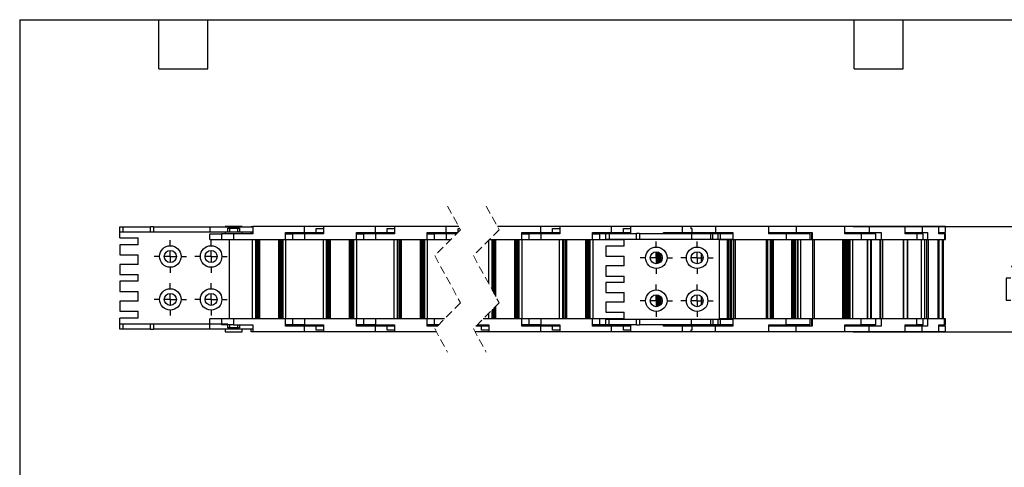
# Model space of a CAD drawing. Header units: millimetres. Extents: x 19 to 819, y 19 to 629.
# Tile 2 of 9: x 19 to 478, y 420 to 629. Entities that reach past the tile are written whole.
import ezdxf

# ---------------------------------------------------------------- set-up
doc = ezdxf.new("R2010")
doc.units = ezdxf.units.MM
doc.header["$LTSCALE"] = 3
doc.linetypes.add('CENTERX2', pattern=[20.32, 12.7, -2.54, 2.54, -2.54])
doc.linetypes.add('HIDDEN', pattern=[1.905, 1.27, -0.635])
doc.layers.add('CENTER', color=40, linetype='CENTERX2')
doc.layers.add('DIMENSIONS', color=140, linetype='Continuous', lineweight=25)
doc.layers.add('TEXT', color=140, linetype='Continuous', lineweight=25)
doc.styles.add('SLDTEXTSTYLE0', font='TXT', dxfattribs={"width": 0.7})
doc.dimstyles.new('SLDDIMSTYLE3', dxfattribs={"dimtxt": 6.474023, "dimasz": 9.906, "dimexe": 0, "dimexo": 0.0625, "dimgap": 1.618506, "dimtad": 0, "dimtih": 1, "dimtoh": 1, "dimrnd": 1e-09, "dimzin": 4, "dimdsep": 46, "dimtxsty": 'SLDTEXTSTYLE0', "dimsah": 1, "dimcen": 0.09, "dimadec": 0, "dimazin": 1, "dimtfac": 1, "dimtmove": 0, "dimatfit": 0, "dimfxl": 0, "dimfrac": 2, "dimtolj": 1, "dimtzin": 12, "dimarcsym": 0})

# ---------------------------------------------------------------- blocks, each defined once
blk = doc.blocks.new('_D_6')
at = {"layer": 'DIMENSIONS'}
for p, q in [((490.26, 532.22), (490.26, 551.27)), ((407.22, 532.22), (499.79, 532.22)), ((480.64, 508.22), (478.47, 508.22)), ((478.47, 508.22), (478.47, 497.93)), ((499.88, 508.22), (502.05, 508.22)), ((502.05, 508.22), (502.05, 497.93)), ((478.47, 497.93), (480.64, 497.93)), ((502.05, 497.93), (499.88, 497.93)), ((407.22, 483.22), (499.79, 483.22)), ((490.26, 483.22), (490.26, 464.17))]:
    blk.add_line(p, q, dxfattribs=at)
for points in [[(490.26, 532.22), (491.79, 542.13), (488.74, 542.13)], [(490.26, 483.22), (488.74, 473.32), (491.79, 473.32)]]:
    blk.add_solid(points, dxfattribs=at)
at = {"layer": 'DIMENSIONS', "char_height": 6.35, "attachment_point": 1, "style": 'SLDTEXTSTYLE0'}
for s, insert in [('49.0', (480.64, 517.86)), ('1.93', (480.64, 506.12))]:
    blk.add_mtext(s, dxfattribs=dict(at, insert=insert))
blk = doc.blocks.new('SW_CENTERMARKSYMBOL_1')
at = {"layer": 'CENTER', "color": 0}
for p, q in [((0, 5.08), (0, 7.54)), ((-5.08, 0), (-7.54, 0)), ((0, 0), (-2.54, 0)), ((0, 0), (0, 2.54)), ((0, 0), (0, -2.54)), ((0, 0), (2.54, 0)), ((5.08, 0), (7.54, 0)), ((0, -5.08), (0, -7.54))]:
    blk.add_line(p, q, dxfattribs=at)
blk = doc.blocks.new('SW_CENTERMARKSYMBOL_2')
at = {"layer": 'CENTER', "color": 0}
for p, q in [((0, 5.08), (0, 7.54)), ((-5.08, 0), (-7.54, 0)), ((0, 0), (-2.54, 0)), ((0, 0), (0, 2.54)), ((0, 0), (0, -2.54)), ((0, 0), (2.54, 0)), ((5.08, 0), (7.54, 0)), ((0, -5.08), (0, -7.54))]:
    blk.add_line(p, q, dxfattribs=at)
blk = doc.blocks.new('SW_CENTERMARKSYMBOL_3')
at = {"layer": 'CENTER', "color": 0}
for p, q in [((0, 5.08), (0, 7.54)), ((-5.08, 0), (-7.54, 0)), ((0, 0), (-2.54, 0)), ((0, 0), (0, 2.54)), ((0, 0), (0, -2.54)), ((0, 0), (2.54, 0)), ((5.08, 0), (7.54, 0)), ((0, -5.08), (0, -7.54))]:
    blk.add_line(p, q, dxfattribs=at)
blk = doc.blocks.new('SW_CENTERMARKSYMBOL_4')
at = {"layer": 'CENTER', "color": 0}
for p, q in [((0, 5.08), (0, 7.54)), ((-5.08, 0), (-7.54, 0)), ((0, 0), (-2.54, 0)), ((0, 0), (0, 2.54)), ((0, 0), (0, -2.54)), ((0, 0), (2.54, 0)), ((5.08, 0), (7.54, 0)), ((0, -5.08), (0, -7.54))]:
    blk.add_line(p, q, dxfattribs=at)
blk = doc.blocks.new('SW_CENTERMARKSYMBOL_5')
at = {"layer": 'CENTER', "color": 0}
for p, q in [((0, 5.08), (0, 7.54)), ((-5.08, 0), (-7.54, 0)), ((0, 0), (-2.54, 0)), ((0, 0), (0, 2.54)), ((0, 0), (0, -2.54)), ((0, 0), (2.54, 0)), ((5.08, 0), (7.54, 0)), ((0, -5.08), (0, -7.54))]:
    blk.add_line(p, q, dxfattribs=at)
blk = doc.blocks.new('SW_CENTERMARKSYMBOL_6')
at = {"layer": 'CENTER', "color": 0}
for p, q in [((0, 5.08), (0, 7.54)), ((-5.08, 0), (-7.54, 0)), ((0, 0), (-2.54, 0)), ((0, 0), (0, 2.54)), ((0, 0), (0, -2.54)), ((0, 0), (2.54, 0)), ((5.08, 0), (7.54, 0)), ((0, -5.08), (0, -7.54))]:
    blk.add_line(p, q, dxfattribs=at)
blk = doc.blocks.new('SW_CENTERMARKSYMBOL_7')
at = {"layer": 'CENTER', "color": 0}
for p, q in [((0, 5.08), (0, 7.54)), ((-5.08, 0), (-7.54, 0)), ((0, 0), (-2.54, 0)), ((0, 0), (0, 2.54)), ((0, 0), (0, -2.54)), ((0, 0), (2.54, 0)), ((5.08, 0), (7.54, 0)), ((0, -5.08), (0, -7.54))]:
    blk.add_line(p, q, dxfattribs=at)
blk = doc.blocks.new('SW_CENTERMARKSYMBOL_8')
at = {"layer": 'CENTER', "color": 0}
for p, q in [((0, 5.08), (0, 7.54)), ((-5.08, 0), (-7.54, 0)), ((0, 0), (-2.54, 0)), ((0, 0), (0, 2.54)), ((0, 0), (0, -2.54)), ((0, 0), (2.54, 0)), ((5.08, 0), (7.54, 0)), ((0, -5.08), (0, -7.54))]:
    blk.add_line(p, q, dxfattribs=at)

msp = doc.modelspace()

# ---------------------------------------------------------------- linework, layer by layer
at = {"color": 7, "linetype": 'HIDDEN', "lineweight": 18}
for p, q in [((218.356, 541.748), (224.356, 530.735)), ((236.356, 541.748), (242.356, 530.735)), ((224.356, 530.735), (212.356, 518.735)), ((242.356, 530.735), (230.356, 518.735)), ((212.356, 518.735), (224.356, 496.71)), ((230.356, 518.735), (242.356, 496.71)), ((224.356, 496.71), (212.356, 484.71)), ((242.356, 496.71), (230.356, 484.71)), ((212.356, 484.71), (218.356, 473.698)), ((230.356, 484.71), (236.356, 473.698))]:
    msp.add_line(p, q, dxfattribs=at)
for p, q in [((65.707, 529.823), (65.707, 532.173)), ((65.707, 532.173), (67.207, 532.173)), ((67.207, 529.823), (67.207, 532.173)), ((67.207, 532.173), (79.91, 532.173)), ((79.91, 529.823), (79.91, 532.173)), ((81.41, 532.173), (79.91, 532.173)), ((81.41, 532.173), (81.41, 529.823)), ((81.41, 532.173), (107.606, 532.173)), ((107.606, 532.173), (107.606, 529.823)), ((107.606, 532.173), (127.566, 532.173)), ((114.707, 532.223), (114.707, 532.173)), ((122.707, 532.223), (114.707, 532.223)), ((122.707, 532.173), (122.707, 532.223)), ((126.878, 532.173), (126.878, 532.223)), ((126.878, 532.223), (127.566, 532.223)), ((127.566, 532.223), (127.566, 528.923)), ((151.707, 532.223), (127.566, 532.223)), ((151.707, 529.523), (151.707, 532.223)), ((160.566, 532.223), (151.707, 532.223)), ((160.566, 532.223), (160.566, 528.923)), ((184.707, 532.223), (160.566, 532.223)), ((184.707, 529.523), (184.707, 532.223)), ((193.566, 532.223), (184.707, 532.223)), ((193.566, 532.223), (193.566, 528.923)), ((217.707, 532.223), (193.566, 532.223)), ((217.707, 529.523), (217.707, 532.223)), ((223.545, 532.223), (217.707, 532.223)), ((261.719, 532.223), (241.545, 532.223)), ((261.719, 529.523), (261.719, 532.223)), ((270.578, 532.223), (261.719, 532.223)), ((270.578, 532.223), (270.578, 528.923)), ((294.719, 532.223), (270.578, 532.223)), ((294.719, 529.523), (294.719, 532.223)), ((303.578, 532.223), (294.719, 532.223)), ((303.578, 532.223), (303.578, 529.023)), ((327.719, 532.223), (303.578, 532.223)), ((327.719, 529.523), (327.719, 532.223)), ((331.554, 532.223), (327.719, 532.223)), ((331.554, 532.223), (331.554, 531.423)), ((343.054, 532.223), (331.554, 532.223)), ((367.883, 532.223), (343.054, 532.223)), ((343.054, 532.223), (343.054, 529.523)), ((380.711, 532.223), (367.883, 532.223)), ((367.883, 528.923), (367.883, 532.223)), ((380.711, 532.223), (380.711, 529.523)), ((403.413, 532.223), (380.711, 532.223)), ((403.413, 528.923), (403.413, 532.223)), ((414.743, 532.223), (403.413, 532.223)), ((414.743, 532.223), (414.743, 529.523)), ((431.429, 532.223), (414.743, 532.223)), ((431.429, 528.923), (431.429, 532.223)), ((439.32, 532.223), (431.591, 532.223)), ((439.32, 532.223), (439.32, 529.523)), ((447.13, 532.223), (439.32, 532.223)), ((450.285, 532.223), (447.091, 532.223)), ((447.13, 528.923), (447.13, 532.223)), ((450.285, 529.523), (450.285, 532.223)), ((65.707, 529.823), (67.207, 529.823)), ((65.707, 527.073), (65.707, 529.823)), ((67.207, 529.823), (79.91, 529.823)), ((79.91, 529.823), (81.41, 529.823)), ((81.41, 529.823), (107.606, 529.823)), ((107.533, 526.223), (107.533, 528.923)), ((107.533, 528.923), (113.102, 528.923)), ((107.606, 529.823), (115.957, 529.823)), ((113.102, 528.923), (113.102, 526.223)), ((118.707, 528.923), (113.102, 528.923)), ((114.707, 529.823), (114.707, 528.923)), ((115.957, 529.823), (115.957, 531.573)), ((115.957, 531.573), (121.457, 531.573)), ((115.957, 529.823), (116.757, 529.823)), ((116.757, 531.573), (116.757, 529.823)), ((116.757, 529.823), (120.657, 529.823)), ((127.566, 528.923), (118.707, 528.923)), ((118.707, 528.923), (118.707, 526.223)), ((120.657, 529.823), (120.657, 531.573)), ((120.657, 529.823), (121.457, 529.823)), ((121.457, 531.573), (121.457, 529.823)), ((121.457, 529.823), (127.566, 529.823)), ((122.707, 528.923), (122.707, 529.823)), ((126.878, 528.923), (126.878, 529.823)), ((142.849, 526.223), (142.849, 529.523)), ((142.849, 529.523), (151.707, 529.523)), ((142.849, 528.923), (146.102, 528.923)), ((143.536, 529.523), (143.536, 528.923)), ((146.102, 528.923), (146.102, 526.223)), ((151.707, 528.923), (146.102, 528.923)), ((147.707, 529.523), (147.707, 528.923)), ((151.707, 529.523), (157.195, 529.523)), ((160.566, 528.923), (151.707, 528.923)), ((151.707, 528.923), (151.707, 526.223)), ((155.707, 528.923), (155.707, 529.523)), ((157.195, 531.423), (160.566, 531.423)), ((157.195, 529.523), (157.195, 531.423)), ((157.195, 529.523), (160.566, 529.523)), ((159.878, 528.923), (159.878, 529.523)), ((175.849, 529.523), (184.707, 529.523)), ((175.849, 526.223), (175.849, 529.523)), ((175.849, 528.923), (179.102, 528.923)), ((176.536, 529.523), (176.536, 528.923)), ((179.102, 528.923), (179.102, 526.223)), ((184.707, 528.923), (179.102, 528.923)), ((180.707, 529.523), (180.707, 528.923)), ((184.707, 529.523), (190.195, 529.523)), ((193.566, 528.923), (184.707, 528.923)), ((184.707, 528.923), (184.707, 526.223)), ((188.707, 528.923), (188.707, 529.523)), ((190.195, 531.423), (193.566, 531.423)), ((190.195, 529.523), (190.195, 531.423)), ((190.195, 529.523), (193.566, 529.523)), ((192.878, 528.923), (192.878, 529.523)), ((208.849, 529.523), (217.707, 529.523)), ((208.849, 526.223), (208.849, 529.523)), ((208.849, 528.923), (212.102, 528.923)), ((209.536, 529.523), (209.536, 528.923)), ((212.102, 528.923), (212.102, 526.223)), ((217.707, 528.923), (212.102, 528.923)), ((213.707, 529.523), (213.707, 528.923)), ((217.707, 529.523), (223.143, 529.523)), ((222.543, 528.923), (217.707, 528.923)), ((217.707, 528.923), (217.707, 526.223)), ((221.707, 528.923), (221.707, 529.523)), ((223.195, 531.423), (223.981, 531.423)), ((223.195, 529.574), (223.195, 531.423)), ((252.86, 526.223), (252.86, 529.523)), ((252.86, 529.523), (261.719, 529.523)), ((252.86, 528.923), (256.114, 528.923)), ((253.548, 529.523), (253.548, 528.923)), ((256.114, 528.923), (256.114, 526.223)), ((261.719, 528.923), (256.114, 528.923)), ((257.719, 529.523), (257.719, 528.923)), ((261.719, 529.523), (267.206, 529.523)), ((270.578, 528.923), (261.719, 528.923)), ((261.719, 528.923), (261.719, 526.223)), ((265.719, 528.923), (265.719, 529.523)), ((267.206, 531.423), (270.578, 531.423)), ((267.206, 529.523), (267.206, 531.423)), ((267.206, 529.523), (270.578, 529.523)), ((269.89, 528.923), (269.89, 529.523)), ((285.86, 526.223), (285.86, 529.523)), ((285.86, 529.523), (294.719, 529.523)), ((285.86, 528.923), (289.114, 528.923)), ((286.548, 529.523), (286.548, 528.923)), ((289.114, 528.923), (289.114, 526.223)), ((292.054, 528.923), (289.114, 528.923)), ((290.719, 529.523), (290.719, 528.923)), ((292.054, 526.423), (292.054, 529.023)), ((292.054, 529.023), (293.554, 529.023)), ((293.554, 529.023), (293.554, 526.423)), ((293.554, 529.023), (306.289, 529.023)), ((294.719, 529.523), (300.206, 529.523)), ((298.719, 529.023), (298.719, 529.523)), ((300.206, 531.423), (303.578, 531.423)), ((300.206, 529.523), (300.206, 531.423)), ((300.206, 529.523), (303.578, 529.523)), ((302.89, 529.023), (302.89, 529.523)), ((306.289, 526.423), (306.289, 529.023)), ((307.789, 529.023), (306.289, 529.023)), ((307.789, 529.023), (307.789, 526.423)), ((307.789, 529.023), (331.985, 529.023)), ((318.86, 529.023), (318.86, 529.523)), ((318.86, 529.523), (327.719, 529.523)), ((319.548, 529.523), (319.548, 529.023)), ((323.719, 529.523), (323.719, 529.023)), ((327.719, 529.523), (332.086, 529.523)), ((331.554, 531.423), (332.086, 531.423)), ((331.719, 529.023), (331.719, 529.523)), ((331.985, 529.023), (331.985, 526.423)), ((331.985, 529.023), (340.907, 529.023)), ((332.086, 531.423), (332.086, 529.523)), ((332.086, 529.523), (343.054, 529.523)), ((335.89, 529.023), (335.89, 529.523)), ((336.577, 529.523), (336.577, 529.023)), ((339.154, 529.523), (339.154, 529.023)), ((340.907, 526.423), (340.907, 529.023)), ((340.907, 529.023), (341.929, 529.023)), ((341.929, 526.423), (341.929, 529.023)), ((341.929, 529.023), (344.179, 529.023)), ((343.054, 529.523), (351.225, 529.523)), ((344.179, 529.023), (344.179, 526.423)), ((344.179, 529.023), (345.254, 529.023)), ((345.254, 529.023), (345.254, 526.423)), ((345.254, 529.023), (351.225, 529.023)), ((346.954, 529.023), (346.954, 529.523)), ((351.225, 529.523), (351.225, 526.223)), ((367.883, 529.523), (380.711, 529.523)), ((376.054, 528.923), (367.883, 528.923)), ((372.054, 529.523), (372.054, 528.923)), ((376.054, 528.923), (376.054, 526.223)), ((387.229, 528.923), (376.054, 528.923)), ((380.054, 528.923), (380.054, 529.523)), ((380.711, 529.523), (388.182, 529.523)), ((384.978, 529.523), (384.978, 528.923)), ((387.229, 526.223), (387.229, 528.923)), ((388, 526.223), (388, 529.523)), ((388.182, 529.523), (388.182, 526.223)), ((403.413, 529.523), (414.743, 529.523)), ((410.884, 528.923), (403.413, 528.923)), ((410.227, 528.923), (410.227, 529.523)), ((410.884, 528.923), (410.884, 526.223)), ((417.727, 528.923), (410.884, 528.923)), ((411.168, 529.523), (411.168, 528.923)), ((414.743, 529.523), (420.234, 529.523)), ((417.033, 528.923), (417.033, 529.523)), ((417.727, 526.223), (417.727, 528.923)), ((420.234, 529.523), (420.234, 526.223)), ((436.92, 528.923), (431.429, 528.923)), ((431.591, 529.523), (439.32, 529.523)), ((432.404, 528.923), (432.404, 529.523)), ((436.218, 528.923), (436.218, 529.523)), ((436.92, 528.923), (436.92, 526.223)), ((439.904, 528.923), (436.92, 528.923)), ((439.32, 529.523), (441.89, 529.523)), ((439.904, 526.223), (439.904, 528.923)), ((441.89, 529.523), (441.89, 526.223)), ((447.091, 529.523), (450.285, 529.523)), ((449.701, 528.923), (447.13, 528.923)), ((449.44, 529.523), (449.44, 528.923)), ((449.701, 528.923), (449.701, 526.223)), ((450.285, 528.923), (449.701, 528.923)), ((450.285, 526.223), (450.285, 528.923)), ((65.707, 527.073), (74.207, 527.073)), ((65.707, 523.773), (65.707, 519.073)), ((74.207, 523.773), (65.707, 523.773)), ((74.207, 523.773), (74.207, 527.073)), ((107.533, 526.223), (113.102, 526.223)), ((113.102, 526.223), (118.707, 526.223)), ((116.707, 489.223), (116.707, 526.223)), ((118.707, 526.223), (142.849, 526.223)), ((127.357, 526.223), (127.357, 489.223)), ((128.857, 526.223), (128.857, 489.223)), ((129.086, 526.223), (129.086, 489.223)), ((129.386, 489.223), (129.386, 526.223)), ((130.036, 489.223), (130.036, 526.223)), ((130.228, 526.223), (130.228, 489.223)), ((130.707, 526.223), (130.707, 489.223)), ((139.707, 489.223), (139.707, 526.223)), ((140.186, 489.223), (140.186, 526.223)), ((140.378, 526.223), (140.378, 489.223)), ((141.028, 526.223), (141.028, 489.223)), ((141.328, 489.223), (141.328, 526.223)), ((141.557, 526.223), (141.557, 489.223)), ((142.849, 526.223), (146.102, 526.223)), ((143.057, 489.223), (143.057, 526.223)), ((146.102, 526.223), (151.707, 526.223)), ((151.707, 526.223), (175.849, 526.223)), ((160.357, 526.223), (160.357, 489.223)), ((161.857, 526.223), (161.857, 489.223)), ((162.086, 526.223), (162.086, 489.223)), ((162.386, 489.223), (162.386, 526.223)), ((163.036, 489.223), (163.036, 526.223)), ((163.228, 526.223), (163.228, 489.223)), ((163.707, 526.223), (163.707, 489.223)), ((172.707, 489.223), (172.707, 526.223)), ((173.186, 489.223), (173.186, 526.223)), ((173.378, 526.223), (173.378, 489.223)), ((174.028, 526.223), (174.028, 489.223)), ((174.328, 489.223), (174.328, 526.223)), ((174.557, 526.223), (174.557, 489.223)), ((175.849, 526.223), (179.102, 526.223)), ((176.057, 489.223), (176.057, 526.223)), ((179.102, 526.223), (184.707, 526.223)), ((184.707, 526.223), (208.849, 526.223)), ((193.357, 526.223), (193.357, 489.223)), ((194.857, 526.223), (194.857, 489.223)), ((195.086, 526.223), (195.086, 489.223)), ((195.386, 489.223), (195.386, 526.223)), ((196.036, 489.223), (196.036, 526.223)), ((196.228, 526.223), (196.228, 489.223)), ((196.707, 526.223), (196.707, 489.223)), ((205.707, 489.223), (205.707, 526.223)), ((206.186, 489.223), (206.186, 526.223)), ((206.378, 526.223), (206.378, 489.223)), ((207.028, 526.223), (207.028, 489.223)), ((207.328, 489.223), (207.328, 526.223)), ((207.557, 526.223), (207.557, 489.223)), ((208.849, 526.223), (212.102, 526.223)), ((209.057, 489.223), (209.057, 526.223)), ((212.102, 526.223), (217.707, 526.223)), ((217.707, 526.223), (219.843, 526.223)), ((237.369, 525.748), (237.369, 505.863)), ((237.843, 526.223), (252.86, 526.223)), ((238.869, 526.223), (238.869, 503.11)), ((239.098, 526.223), (239.098, 502.69)), ((239.398, 502.139), (239.398, 526.223)), ((240.048, 500.946), (240.048, 526.223)), ((240.24, 526.223), (240.24, 500.594)), ((240.719, 526.223), (240.719, 499.715)), ((249.719, 489.223), (249.719, 526.223)), ((250.198, 489.223), (250.198, 526.223)), ((250.39, 526.223), (250.39, 489.223)), ((251.04, 526.223), (251.04, 489.223)), ((251.34, 489.223), (251.34, 526.223)), ((251.569, 526.223), (251.569, 489.223)), ((252.86, 526.223), (256.114, 526.223)), ((253.069, 489.223), (253.069, 526.223)), ((256.114, 526.223), (261.719, 526.223)), ((261.719, 526.223), (285.86, 526.223)), ((270.369, 526.223), (270.369, 489.223)), ((271.869, 526.223), (271.869, 489.223)), ((272.098, 526.223), (272.098, 489.223)), ((272.398, 489.223), (272.398, 526.223)), ((273.048, 489.223), (273.048, 526.223)), ((273.24, 526.223), (273.24, 489.223)), ((273.719, 526.223), (273.719, 489.223)), ((282.719, 489.223), (282.719, 526.223)), ((283.198, 489.223), (283.198, 526.223)), ((283.39, 526.223), (283.39, 489.223)), ((284.04, 526.223), (284.04, 489.223)), ((284.34, 489.223), (284.34, 526.223)), ((284.569, 526.223), (284.569, 489.223)), ((285.86, 526.223), (289.114, 526.223)), ((286.069, 489.223), (286.069, 526.223)), ((289.114, 526.223), (294.719, 526.223)), ((292.054, 526.423), (293.554, 526.423)), ((292.054, 523.123), (292.054, 518.423)), ((300.554, 523.123), (292.054, 523.123)), ((293.554, 526.423), (306.289, 526.423)), ((294.719, 526.423), (294.719, 526.223)), ((294.719, 526.223), (300.554, 526.223)), ((300.554, 523.123), (300.554, 526.423)), ((306.289, 526.423), (307.789, 526.423)), ((307.789, 526.423), (331.985, 526.423)), ((331.985, 526.423), (340.907, 526.423)), ((340.907, 526.423), (341.929, 526.423)), ((341.929, 526.423), (344.179, 526.423)), ((344.179, 526.423), (345.254, 526.423)), ((345.054, 489.023), (345.054, 526.423)), ((345.054, 526.223), (351.225, 526.223)), ((345.254, 526.423), (351.225, 526.423)), ((348.719, 489.223), (348.719, 526.223)), ((349.198, 489.223), (349.198, 526.223)), ((349.39, 526.223), (349.39, 489.223)), ((350.04, 526.223), (350.04, 489.223)), ((350.34, 489.223), (350.34, 526.223)), ((350.569, 526.223), (350.569, 489.223)), ((351.225, 526.223), (376.054, 526.223)), ((351.704, 489.223), (351.704, 526.223)), ((352.204, 526.223), (352.204, 489.223)), ((366.904, 489.223), (366.904, 526.223)), ((367.404, 526.223), (367.404, 489.223)), ((368.555, 526.223), (368.555, 489.223)), ((368.788, 489.223), (368.788, 526.223)), ((369.422, 489.223), (369.422, 526.223)), ((369.578, 526.223), (369.578, 489.223)), ((369.966, 526.223), (369.966, 489.223)), ((376.054, 526.223), (387.229, 526.223)), ((378.743, 489.223), (378.743, 526.223)), ((379.289, 489.223), (379.289, 526.223)), ((379.508, 526.223), (379.508, 489.223)), ((380.142, 526.223), (380.142, 489.223)), ((380.508, 489.223), (380.508, 526.223)), ((381.347, 526.223), (381.347, 489.223)), ((381.435, 526.223), (381.435, 489.223)), ((382.66, 526.223), (382.66, 489.223)), ((387.229, 526.223), (388, 526.223)), ((388, 526.223), (388.182, 526.223)), ((388.182, 526.223), (410.884, 526.223)), ((388.269, 526.223), (388.269, 489.223)), ((388.397, 489.223), (388.397, 526.223)), ((389.057, 526.223), (389.057, 489.223)), ((402.497, 489.223), (402.497, 526.223)), ((402.795, 489.223), (402.795, 526.223)), ((403.116, 489.223), (403.116, 526.223)), ((403.714, 489.223), (403.714, 526.223)), ((403.953, 526.223), (403.953, 489.223)), ((404.474, 526.223), (404.474, 489.223)), ((404.942, 526.223), (404.942, 489.223)), ((404.998, 489.223), (404.998, 526.223)), ((405.476, 526.223), (405.476, 489.223)), ((405.667, 526.223), (405.667, 489.223)), ((406.963, 526.223), (406.963, 489.223)), ((410.884, 526.223), (417.727, 526.223)), ((413.892, 489.223), (413.892, 526.223)), ((414.028, 489.223), (414.028, 526.223)), ((415.35, 526.223), (415.35, 489.223)), ((415.388, 489.223), (415.388, 526.223)), ((415.538, 526.223), (415.538, 489.223)), ((415.602, 526.223), (415.602, 489.223)), ((417.727, 526.223), (420.234, 526.223)), ((419.657, 526.223), (419.657, 489.223)), ((420.149, 489.223), (420.149, 526.223)), ((420.234, 526.223), (436.92, 526.223)), ((420.855, 526.223), (420.855, 489.223)), ((430.734, 489.223), (430.734, 526.223)), ((430.863, 489.223), (430.863, 526.223)), ((432.395, 526.223), (432.395, 489.223)), ((432.589, 526.223), (432.589, 489.223)), ((436.92, 526.223), (439.904, 526.223)), ((438.831, 526.223), (438.831, 489.223)), ((439.904, 526.223), (441.89, 526.223)), ((440.491, 526.223), (440.491, 489.223)), ((441.519, 489.223), (441.519, 526.223)), ((441.89, 526.223), (449.701, 526.223)), ((442.151, 526.223), (442.151, 489.223)), ((446.775, 489.223), (446.775, 526.223)), ((446.8, 489.223), (446.8, 526.223)), ((447.208, 526.223), (447.208, 489.223)), ((448.846, 489.223), (448.846, 526.223)), ((449.298, 489.223), (449.298, 526.223)), ((449.701, 526.223), (450.285, 526.223)), ((65.707, 519.073), (74.207, 519.073)), ((74.207, 514.573), (74.207, 519.073)), ((292.054, 518.423), (300.554, 518.423)), ((300.554, 513.923), (300.554, 518.423)), ((315.719, 514.928), (315.719, 520.518)), ((316.198, 514.998), (316.198, 520.448)), ((316.39, 520.395), (316.39, 515.05)), ((317.04, 520.096), (317.04, 515.35)), ((317.34, 515.566), (317.34, 519.879)), ((317.569, 519.667), (317.569, 515.779)), ((336.369, 519.855), (336.369, 515.591)), ((65.707, 514.573), (65.707, 509.873)), ((74.207, 514.573), (65.707, 514.573)), ((292.054, 513.923), (292.054, 509.223)), ((300.554, 513.923), (292.054, 513.923)), ((65.707, 509.873), (74.207, 509.873)), ((74.207, 506.773), (74.207, 509.873)), ((292.054, 509.223), (300.554, 509.223)), ((300.554, 506.223), (300.554, 509.223)), ((65.707, 506.773), (65.707, 502.073)), ((74.207, 506.773), (65.707, 506.773)), ((292.054, 506.223), (292.054, 501.523)), ((300.554, 506.223), (292.054, 506.223)), ((65.707, 502.073), (74.207, 502.073)), ((74.207, 497.573), (74.207, 502.073)), ((292.054, 501.523), (300.554, 501.523)), ((300.554, 497.023), (300.554, 501.523)), ((315.719, 494.928), (315.719, 500.518)), ((316.198, 494.998), (316.198, 500.448)), ((316.39, 500.395), (316.39, 495.05)), ((317.04, 500.096), (317.04, 495.35)), ((317.34, 495.566), (317.34, 499.879)), ((336.369, 499.855), (336.369, 495.591)), ((65.707, 497.573), (65.707, 492.873)), ((74.207, 497.573), (65.707, 497.573)), ((292.054, 497.023), (292.054, 492.323)), ((300.554, 497.023), (292.054, 497.023)), ((317.569, 499.667), (317.569, 495.779)), ((65.707, 492.873), (74.207, 492.873)), ((74.207, 489.573), (74.207, 492.873)), ((237.369, 491.723), (237.369, 489.223)), ((238.869, 493.223), (238.869, 489.223)), ((239.098, 493.452), (239.098, 489.223)), ((239.398, 489.223), (239.398, 493.752)), ((240.048, 489.223), (240.048, 494.402)), ((240.24, 494.594), (240.24, 489.223)), ((240.719, 495.073), (240.719, 489.223)), ((292.054, 492.323), (300.554, 492.323)), ((300.554, 489.023), (300.554, 492.323)), ((74.207, 489.573), (65.707, 489.573)), ((65.707, 486.823), (65.707, 489.573)), ((65.707, 484.473), (65.707, 486.823)), ((67.207, 486.823), (65.707, 486.823)), ((67.207, 484.473), (67.207, 486.823)), ((79.91, 486.823), (67.207, 486.823)), ((79.91, 484.473), (79.91, 486.823)), ((81.41, 486.823), (79.91, 486.823)), ((81.41, 486.823), (81.41, 484.473)), ((107.606, 486.823), (81.41, 486.823)), ((107.533, 486.823), (107.533, 489.223)), ((113.102, 489.223), (107.533, 489.223)), ((115.957, 486.823), (107.606, 486.823)), ((107.606, 484.473), (107.606, 486.823)), ((113.102, 489.223), (113.102, 486.523)), ((118.707, 489.223), (113.102, 489.223)), ((118.707, 486.523), (113.102, 486.523)), ((115.957, 485.073), (115.957, 486.823)), ((116.757, 486.523), (116.757, 485.073)), ((118.707, 489.223), (118.707, 486.523)), ((142.849, 489.223), (118.707, 489.223)), ((118.707, 486.523), (127.566, 486.523)), ((120.657, 485.073), (120.657, 486.523)), ((121.457, 486.523), (121.457, 485.073)), ((127.566, 486.523), (127.566, 483.223)), ((146.102, 489.223), (142.849, 489.223)), ((142.849, 485.923), (142.849, 489.223)), ((146.102, 486.523), (142.849, 486.523)), ((143.536, 486.523), (143.536, 485.923)), ((146.102, 489.223), (146.102, 486.523)), ((151.707, 489.223), (146.102, 489.223)), ((151.707, 486.523), (146.102, 486.523)), ((147.707, 486.523), (147.707, 485.923)), ((151.707, 489.223), (151.707, 486.523)), ((175.849, 489.223), (151.707, 489.223)), ((151.707, 486.523), (160.566, 486.523)), ((155.707, 485.923), (155.707, 486.523)), ((159.878, 485.923), (159.878, 486.523)), ((160.566, 486.523), (160.566, 483.223)), ((179.102, 489.223), (175.849, 489.223)), ((175.849, 485.923), (175.849, 489.223)), ((179.102, 486.523), (175.849, 486.523)), ((176.536, 486.523), (176.536, 485.923)), ((179.102, 489.223), (179.102, 486.523)), ((184.707, 489.223), (179.102, 489.223)), ((184.707, 486.523), (179.102, 486.523)), ((180.707, 486.523), (180.707, 485.923)), ((184.707, 489.223), (184.707, 486.523)), ((208.849, 489.223), (184.707, 489.223)), ((184.707, 486.523), (193.566, 486.523)), ((188.707, 485.923), (188.707, 486.523)), ((192.878, 485.923), (192.878, 486.523)), ((193.566, 486.523), (193.566, 483.223)), ((208.849, 485.923), (208.849, 489.223)), ((212.102, 489.223), (208.849, 489.223)), ((212.102, 486.523), (208.849, 486.523)), ((209.536, 486.523), (209.536, 485.923)), ((212.102, 489.223), (212.102, 486.523)), ((216.868, 489.223), (212.102, 489.223)), ((214.168, 486.523), (212.102, 486.523)), ((213.707, 486.523), (213.707, 486.062)), ((232.168, 486.523), (237.578, 486.523)), ((232.719, 485.923), (232.719, 486.523)), ((252.86, 489.223), (234.868, 489.223)), ((236.89, 485.923), (236.89, 486.523)), ((237.578, 486.523), (237.578, 483.223)), ((256.114, 489.223), (252.86, 489.223)), ((252.86, 485.923), (252.86, 489.223)), ((256.114, 486.523), (252.86, 486.523)), ((253.548, 486.523), (253.548, 485.923)), ((256.114, 489.223), (256.114, 486.523)), ((261.719, 489.223), (256.114, 489.223)), ((261.719, 486.523), (256.114, 486.523)), ((257.719, 486.523), (257.719, 485.923)), ((261.719, 489.223), (261.719, 486.523)), ((285.86, 489.223), (261.719, 489.223)), ((261.719, 486.523), (270.578, 486.523)), ((265.719, 485.923), (265.719, 486.523)), ((269.89, 485.923), (269.89, 486.523)), ((270.578, 486.523), (270.578, 483.223)), ((289.114, 489.223), (285.86, 489.223)), ((285.86, 485.923), (285.86, 489.223)), ((289.114, 486.523), (285.86, 486.523)), ((286.548, 486.523), (286.548, 485.923)), ((289.114, 489.223), (289.114, 486.523)), ((294.719, 489.223), (289.114, 489.223)), ((292.054, 486.523), (289.114, 486.523)), ((290.719, 486.523), (290.719, 485.923)), ((292.054, 486.423), (292.054, 489.023)), ((293.554, 489.023), (292.054, 489.023)), ((293.554, 486.423), (292.054, 486.423)), ((293.554, 486.423), (293.554, 489.023)), ((306.289, 489.023), (293.554, 489.023)), ((306.289, 486.423), (293.554, 486.423)), ((300.554, 489.223), (294.719, 489.223)), ((294.719, 489.223), (294.719, 489.023)), ((298.719, 485.923), (298.719, 486.423)), ((302.89, 485.923), (302.89, 486.423)), ((303.578, 486.423), (303.578, 483.223)), ((306.289, 486.423), (306.289, 489.023)), ((307.789, 489.023), (306.289, 489.023)), ((306.289, 486.423), (307.789, 486.423)), ((307.789, 489.023), (307.789, 486.423)), ((331.985, 489.023), (307.789, 489.023)), ((331.985, 486.423), (307.789, 486.423)), ((318.86, 485.923), (318.86, 486.423)), ((319.548, 486.423), (319.548, 485.923)), ((323.719, 486.423), (323.719, 485.923)), ((331.719, 485.923), (331.719, 486.423)), ((331.985, 486.423), (331.985, 489.023)), ((340.907, 489.023), (331.985, 489.023)), ((340.907, 486.423), (331.985, 486.423)), ((335.89, 485.923), (335.89, 486.423)), ((336.577, 486.423), (336.577, 485.923)), ((339.154, 486.423), (339.154, 485.923)), ((341.929, 489.023), (340.907, 489.023)), ((340.907, 486.423), (340.907, 489.023)), ((341.929, 486.423), (340.907, 486.423)), ((341.929, 489.023), (341.929, 486.423)), ((344.179, 489.023), (341.929, 489.023)), ((344.179, 486.423), (341.929, 486.423)), ((344.179, 489.023), (344.179, 486.423)), ((345.254, 489.023), (344.179, 489.023)), ((345.254, 486.423), (344.179, 486.423)), ((351.225, 489.223), (345.054, 489.223)), ((345.254, 489.023), (345.254, 486.423)), ((351.225, 489.023), (345.254, 489.023)), ((351.225, 486.423), (345.254, 486.423)), ((346.954, 485.923), (346.954, 486.423)), ((351.225, 489.223), (351.225, 485.923)), ((376.054, 489.223), (351.225, 489.223)), ((367.883, 486.523), (376.054, 486.523)), ((367.883, 483.223), (367.883, 486.523)), ((372.054, 486.523), (372.054, 485.923)), ((376.054, 486.523), (376.054, 489.223)), ((387.229, 489.223), (376.054, 489.223)), ((387.229, 486.523), (376.054, 486.523)), ((380.054, 485.923), (380.054, 486.523)), ((384.978, 486.523), (384.978, 485.923)), ((388, 489.223), (387.229, 489.223)), ((387.229, 486.523), (387.229, 489.223)), ((388, 485.923), (388, 489.223)), ((388.182, 489.223), (388, 489.223)), ((388.182, 489.223), (388.182, 485.923)), ((410.884, 489.223), (388.182, 489.223)), ((403.413, 486.523), (410.884, 486.523)), ((403.413, 483.223), (403.413, 486.523)), ((410.227, 485.923), (410.227, 486.523)), ((410.884, 486.523), (410.884, 489.223)), ((417.727, 489.223), (410.884, 489.223)), ((417.727, 486.523), (410.884, 486.523)), ((411.168, 486.523), (411.168, 485.923)), ((417.033, 485.923), (417.033, 486.523)), ((417.727, 486.523), (417.727, 489.223)), ((420.234, 489.223), (417.727, 489.223)), ((420.234, 489.223), (420.234, 485.923)), ((436.92, 489.223), (420.234, 489.223)), ((431.429, 486.523), (436.92, 486.523)), ((431.429, 483.223), (431.429, 486.523)), ((432.404, 485.923), (432.404, 486.523)), ((436.218, 485.923), (436.218, 486.523)), ((436.92, 486.523), (436.92, 489.223)), ((439.904, 489.223), (436.92, 489.223)), ((439.904, 486.523), (436.92, 486.523)), ((439.904, 486.523), (439.904, 489.223)), ((441.89, 489.223), (439.904, 489.223)), ((441.89, 489.223), (441.89, 485.923)), ((449.701, 489.223), (441.89, 489.223)), ((447.13, 486.523), (449.701, 486.523)), ((447.13, 483.223), (447.13, 486.523)), ((449.44, 486.523), (449.44, 485.923)), ((449.701, 486.523), (449.701, 489.223)), ((450.285, 489.223), (449.701, 489.223)), ((450.285, 486.523), (449.701, 486.523)), ((450.285, 486.523), (450.285, 489.223)), ((67.207, 484.473), (65.707, 484.473)), ((79.91, 484.473), (67.207, 484.473)), ((79.91, 484.473), (81.41, 484.473)), ((107.606, 484.473), (81.41, 484.473)), ((127.566, 484.473), (107.606, 484.473)), ((114.707, 484.473), (114.707, 483.223)), ((114.707, 483.223), (122.707, 483.223)), ((121.457, 485.073), (115.957, 485.073)), ((122.707, 483.223), (122.707, 484.473)), ((126.878, 483.223), (126.878, 484.473)), ((127.566, 483.223), (126.878, 483.223)), ((151.707, 483.223), (127.566, 483.223)), ((151.707, 485.923), (142.849, 485.923)), ((151.707, 483.223), (151.707, 485.923)), ((157.195, 485.923), (151.707, 485.923)), ((160.566, 483.223), (151.707, 483.223)), ((157.195, 484.023), (157.195, 485.923)), ((160.566, 485.923), (157.195, 485.923)), ((160.566, 484.023), (157.195, 484.023)), ((184.707, 483.223), (160.566, 483.223)), ((184.707, 485.923), (175.849, 485.923)), ((184.707, 483.223), (184.707, 485.923)), ((190.195, 485.923), (184.707, 485.923)), ((193.566, 483.223), (184.707, 483.223)), ((190.195, 484.023), (190.195, 485.923)), ((193.566, 485.923), (190.195, 485.923)), ((193.566, 484.023), (190.195, 484.023)), ((213.166, 483.223), (193.566, 483.223)), ((213.568, 485.923), (208.849, 485.923)), ((237.578, 483.223), (231.166, 483.223)), ((234.206, 485.923), (231.568, 485.923)), ((234.206, 484.023), (234.206, 485.923)), ((237.578, 485.923), (234.206, 485.923)), ((237.578, 484.023), (234.206, 484.023)), ((261.719, 483.223), (237.578, 483.223)), ((261.719, 485.923), (252.86, 485.923)), ((261.719, 483.223), (261.719, 485.923)), ((267.206, 485.923), (261.719, 485.923)), ((270.578, 483.223), (261.719, 483.223)), ((267.206, 484.023), (267.206, 485.923)), ((270.578, 485.923), (267.206, 485.923)), ((270.578, 484.023), (267.206, 484.023)), ((294.719, 483.223), (270.578, 483.223)), ((294.719, 485.923), (285.86, 485.923)), ((294.719, 483.223), (294.719, 485.923)), ((300.206, 485.923), (294.719, 485.923)), ((303.578, 483.223), (294.719, 483.223)), ((300.206, 484.023), (300.206, 485.923)), ((303.578, 485.923), (300.206, 485.923)), ((303.578, 484.023), (300.206, 484.023)), ((327.719, 483.223), (303.578, 483.223)), ((327.719, 485.923), (318.86, 485.923)), ((327.719, 483.223), (327.719, 485.923)), ((332.086, 485.923), (327.719, 485.923)), ((331.554, 483.223), (327.719, 483.223)), ((331.554, 484.023), (331.554, 483.223)), ((332.086, 484.023), (331.554, 484.023)), ((343.054, 483.223), (331.554, 483.223)), ((332.086, 485.923), (332.086, 484.023)), ((343.054, 485.923), (332.086, 485.923)), ((343.054, 483.223), (343.054, 485.923)), ((351.225, 485.923), (343.054, 485.923)), ((367.883, 483.223), (343.054, 483.223)), ((380.711, 485.923), (367.883, 485.923)), ((380.711, 483.223), (367.883, 483.223)), ((380.711, 483.223), (380.711, 485.923)), ((388.182, 485.923), (380.711, 485.923)), ((403.413, 483.223), (380.711, 483.223)), ((414.743, 485.923), (403.413, 485.923)), ((414.743, 483.223), (403.413, 483.223)), ((414.743, 483.223), (414.743, 485.923)), ((420.234, 485.923), (414.743, 485.923)), ((431.429, 483.223), (414.743, 483.223)), ((439.32, 485.923), (431.591, 485.923)), ((439.32, 483.223), (431.591, 483.223)), ((439.32, 483.223), (439.32, 485.923)), ((441.89, 485.923), (439.32, 485.923)), ((447.13, 483.223), (439.32, 483.223)), ((450.285, 485.923), (447.091, 485.923)), ((450.285, 483.223), (447.091, 483.223)), ((450.285, 483.223), (450.285, 485.923))]:
    msp.add_line(p, q)
for centre, radius in [((89.207, 518.323), 5), ((108.207, 518.323), 5), ((89.207, 518.323), 2.8), ((108.207, 518.323), 2.8), ((315.554, 517.723), 5), ((315.554, 517.723), 2.8), ((334.554, 517.723), 5), ((334.554, 517.723), 2.8), ((89.207, 498.323), 5), ((89.207, 498.323), 2.8), ((108.207, 498.323), 5), ((108.207, 498.323), 2.8), ((315.554, 497.723), 5), ((315.554, 497.723), 2.8), ((334.554, 497.723), 5), ((334.554, 497.723), 2.8)]:
    msp.add_circle(centre, radius)
at = {"layer": 'TEXT'}
for p, q in [((19.05, 628.65), (819.15, 628.65)), ((19.05, 628.65), (19.05, 19.05)), ((83.82, 605.79), (83.82, 628.65)), ((106.68, 605.79), (106.68, 628.65)), ((407.67, 605.79), (407.67, 628.65)), ((430.53, 605.79), (430.53, 628.65)), ((83.82, 605.79), (106.68, 605.79)), ((407.67, 605.79), (430.53, 605.79))]:
    msp.add_line(p, q, dxfattribs=at)

# ---------------------------------------------------------------- block references
at = {"layer": 'CENTER'}
for name, p in [('SW_CENTERMARKSYMBOL_1', (89.207, 518.323)), ('SW_CENTERMARKSYMBOL_4', (108.207, 518.323)), ('SW_CENTERMARKSYMBOL_8', (315.554, 517.723)), ('SW_CENTERMARKSYMBOL_7', (334.554, 517.723)), ('SW_CENTERMARKSYMBOL_2', (89.207, 498.323)), ('SW_CENTERMARKSYMBOL_3', (108.207, 498.323)), ('SW_CENTERMARKSYMBOL_6', (315.554, 497.723)), ('SW_CENTERMARKSYMBOL_5', (334.554, 497.723))]:
    msp.add_blockref(name, p, dxfattribs=at)

# ---------------------------------------------------------------- dimensions: what is measured, and where the dimension line sits
at = {"layer": 'DIMENSIONS'}
dim = msp.add_linear_dim(base=(490.261, 483.223), p1=(403.413, 532.223), p2=(403.413, 483.223), angle=90, dimstyle='SLDDIMSTYLE3', dxfattribs=at)
dim.commit()
dim.dimension.update_dxf_attribs({"geometry": '_D_6', "text_midpoint": (490.261, 508.223), "dimtype": 160})

doc.saveas('drawing.dxf')
